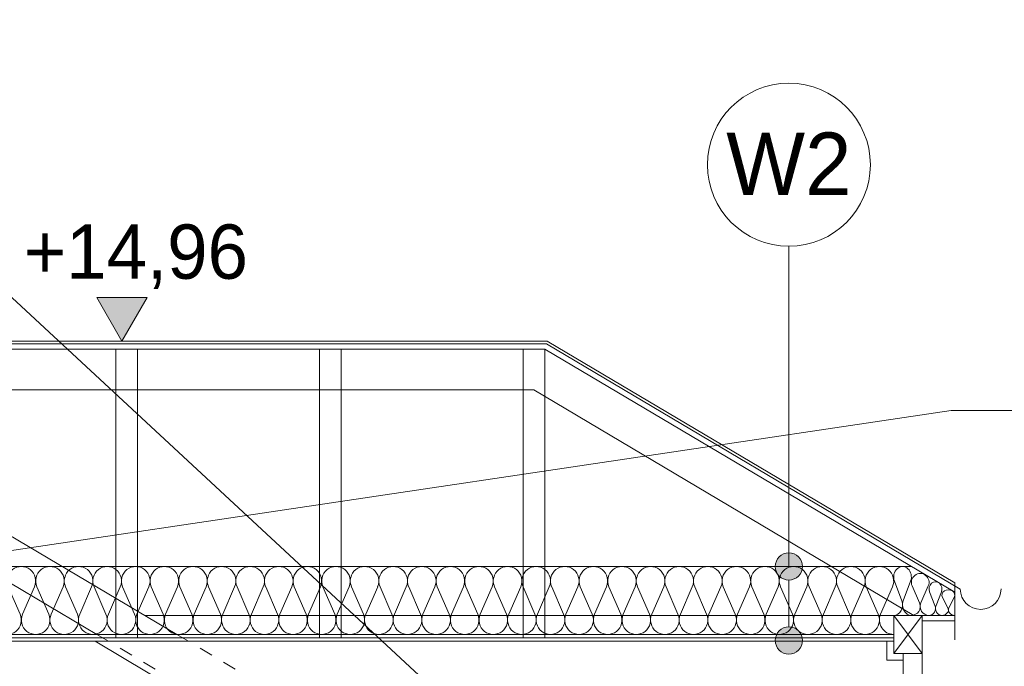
# Model space of a CAD drawing. Extents: x -396299 to -11759, y -15022 to 18278.
# Tile 83 of 204: x -228134 to -224510, y 10311 to 12691. Entities that reach past the tile are written whole.
import ezdxf

# ---------------------------------------------------------------- set-up
doc = ezdxf.new("R2010")
doc.units = 0
doc.header["$MEASUREMENT"] = 0
doc.linetypes.add('Hidden Line', pattern=[100, 50, -50])
for name, color, linetype, lineweight in [('0_Nr_Pióra__21', 7, 'Continuous', 13), ('0_Nr_Pióra__5', 7, 'Continuous', 13), ('Arch opisy_Nr_Pióra__1', 7, 'Continuous', 25), ('Arch opisy_Nr_Pióra__21', 7, 'Continuous', 13), ('Arch wymiary_Nr_Pióra__21', 7, 'Continuous', 13), ('INWENT DACH_Nr_Pióra__5', 7, 'Continuous', 13), ('INWENT ODWODNIENIE_Nr_Pióra__5', 7, 'Continuous', 13), ('INWENT OPISY_Nr_Pióra__21', 7, 'Continuous', 13), ('INWENT. OKNA_Nr_Pióra__21', 7, 'Continuous', 13), ('Inwentaryzacja Konst._Nr_Pióra__5', 7, 'Continuous', 13)]:
    doc.layers.add(name, color=color, linetype=linetype, lineweight=lineweight)
for name, color, linetype in [('arch izolacje', 7, 'Continuous'), ('Arch opisy', 7, 'Continuous'), ('Arch wymiary', 7, 'Continuous')]:
    doc.layers.add(name, color=color, linetype=linetype)
for name, color, linetype, lineweight, true_color in [('arch izolacje_Nr_Pióra__24', 7, 'Continuous', 13, 0x029e21), ('Arch opisy_Nr_Pióra__3', 7, 'Continuous', 20, 0xff6600), ('Arch stropy_Nr_Pióra__24', 7, 'Continuous', 13, 0x029e21)]:
    doc.layers.add(name, color=color, linetype=linetype, lineweight=lineweight, true_color=true_color)
doc.styles.add('GENERATED_STYLE_1', font='txt')
doc.styles.add('GENERATED_STYLE_3', font='txt')
doc.dimstyles.new('GENERATED_STYLE__10', dxfattribs={"dimtxt": 200, "dimasz": 110.144928, "dimexe": 0.18, "dimexo": 40, "dimgap": 0.09, "dimtad": 1, "dimtih": 1, "dimtoh": 1, "dimdec": 0, "dimzin": 0, "dimdsep": 46, "dimtxsty": 'GENERATED_STYLE_1', "dimblk": 'ARROWHEAD_5', "dimblk1": 'ARROWHEAD_5', "dimblk2": 'ARROWHEAD_5', "dimcen": 0.09, "dimclrd": 7, "dimclre": 7, "dimclrt": 7, "dimazin": 0, "dimtfac": 1, "dimtdec": 4, "dimtmove": 0, "dimatfit": 3, "dimfxl": 0, "dimtolj": 1, "dimtzin": 0, "dimarcsym": 0})

# ---------------------------------------------------------------- blocks, each defined once
blk = doc.blocks.new('Izolacja cieplna 14_45', base_point=(-224916.9, 10428.2))
at = {"layer": 'arch izolacje_Nr_Pióra__24', "linetype": 'Continuous'}
for p, q in [((-228132.5, 10502.7), (-228176.3, 10603.7)), ((-228079.9, 10603.7), (-228123.7, 10502.7)), ((-228027.2, 10502.7), (-228071, 10603.7)), ((-227974.6, 10603.7), (-228018.4, 10502.7)), ((-227921.9, 10502.7), (-227965.7, 10603.7)), ((-227869.3, 10603.7), (-227913.1, 10502.7)), ((-227816.7, 10502.7), (-227860.5, 10603.7)), ((-227764, 10603.7), (-227807.8, 10502.7)), ((-227711.4, 10502.7), (-227755.2, 10603.7)), ((-227658.7, 10603.7), (-227702.5, 10502.7)), ((-227606.1, 10502.7), (-227649.9, 10603.7)), ((-227553.4, 10603.7), (-227597.2, 10502.7)), ((-227500.8, 10502.7), (-227544.6, 10603.7)), ((-227448.2, 10603.7), (-227492, 10502.7)), ((-227395.5, 10502.7), (-227439.3, 10603.7)), ((-227342.9, 10603.7), (-227386.7, 10502.7)), ((-227290.2, 10502.7), (-227334, 10603.7)), ((-227237.6, 10603.7), (-227281.4, 10502.7)), ((-227184.9, 10502.7), (-227228.7, 10603.7)), ((-227132.3, 10603.7), (-227176.1, 10502.7)), ((-227079.7, 10502.7), (-227123.5, 10603.7)), ((-227027, 10603.7), (-227070.8, 10502.7)), ((-226974.4, 10502.7), (-227018.2, 10603.7)), ((-226921.7, 10603.7), (-226965.5, 10502.7)), ((-226869.1, 10502.7), (-226912.9, 10603.7)), ((-226816.4, 10603.7), (-226860.2, 10502.7)), ((-226763.8, 10502.7), (-226807.6, 10603.7)), ((-226711.2, 10603.7), (-226755, 10502.7)), ((-226658.5, 10502.7), (-226702.3, 10603.7)), ((-226605.9, 10603.7), (-226649.7, 10502.7)), ((-226553.2, 10502.7), (-226597, 10603.7)), ((-226500.6, 10603.7), (-226544.4, 10502.7)), ((-226447.9, 10502.7), (-226491.7, 10603.7)), ((-226395.3, 10603.7), (-226439.1, 10502.7)), ((-226342.7, 10502.7), (-226386.5, 10603.7)), ((-226290, 10603.7), (-226333.8, 10502.7)), ((-226237.4, 10502.7), (-226281.2, 10603.7)), ((-226184.7, 10603.7), (-226228.5, 10502.7)), ((-226132.1, 10502.7), (-226175.9, 10603.7)), ((-226079.4, 10603.7), (-226123.2, 10502.7)), ((-226026.8, 10502.7), (-226070.6, 10603.7)), ((-225974.2, 10603.7), (-226018, 10502.7)), ((-225921.5, 10502.7), (-225965.3, 10603.7)), ((-225868.9, 10603.7), (-225912.7, 10502.7)), ((-225816.2, 10502.7), (-225860, 10603.7)), ((-225763.6, 10603.7), (-225807.4, 10502.7)), ((-225710.9, 10502.7), (-225754.7, 10603.7)), ((-225658.3, 10603.7), (-225702.1, 10502.7)), ((-225605.7, 10502.7), (-225649.5, 10603.7)), ((-225553, 10603.7), (-225596.8, 10502.7)), ((-225500.4, 10502.7), (-225544.2, 10603.7)), ((-225447.7, 10603.7), (-225491.5, 10502.7)), ((-225395.1, 10502.7), (-225438.9, 10603.7)), ((-225342.4, 10603.7), (-225386.2, 10502.7)), ((-225289.8, 10502.7), (-225333.6, 10603.7)), ((-225237.2, 10603.7), (-225281, 10502.7)), ((-225184.5, 10502.7), (-225228.3, 10603.7)), ((-225131.9, 10603.7), (-225175.7, 10502.7)), ((-225079.2, 10502.7), (-225123, 10603.7)), ((-225026.6, 10603.7), (-225070.4, 10502.7)), ((-224973.9, 10502.7), (-225017.7, 10603.7)), ((-224921.3, 10603.7), (-224965.1, 10502.7))]:
    blk.add_line(p, q, dxfattribs=at)
for centre, start_param, end_param in [((-228128.1, 10625), 1.158003, 5.125183), ((-228022.8, 10625), 1.158003, 5.125183), ((-227917.5, 10625), 1.158003, 5.125183), ((-227812.2, 10625), 1.158003, 5.125183), ((-227706.9, 10625), 1.158003, 5.125183), ((-227601.7, 10625), 1.158003, 5.125183), ((-227496.4, 10625), 1.158003, 5.125183), ((-227391.1, 10625), 1.158003, 5.125183), ((-227285.8, 10625), 1.158003, 5.125183), ((-227180.5, 10625), 1.158003, 5.125183), ((-227075.2, 10625), 1.158003, 5.125183), ((-226969.9, 10625), 1.158003, 5.125183), ((-226864.7, 10625), 1.158003, 5.125183), ((-226759.4, 10625), 1.158003, 5.125183), ((-226654.1, 10625), 1.158003, 5.125183), ((-226548.8, 10625), 1.158003, 5.125183), ((-226443.5, 10625), 1.158003, 5.125183), ((-226338.2, 10625), 1.158003, 5.125183), ((-226232.9, 10625), 1.158003, 5.125183), ((-226127.7, 10625), 1.158003, 5.125183), ((-226022.4, 10625), 1.158003, 5.125183), ((-225917.1, 10625), 1.158003, 5.125183), ((-225811.8, 10625), 1.158003, 5.125183), ((-225706.5, 10625), 1.158003, 5.125183), ((-225601.2, 10625), 1.158003, 5.125183), ((-225495.9, 10625), 1.158003, 5.125183), ((-225390.7, 10625), 1.158003, 5.125183), ((-225285.4, 10625), 1.158003, 5.125183), ((-225180.1, 10625), 1.158003, 5.125183), ((-225074.8, 10625), 1.158003, 5.125183), ((-224969.5, 10625), 1.158003, 5.125183), ((-228180.7, 10481.3), 4.299595, 8.266774), ((-228075.4, 10481.3), 4.299595, 8.266774), ((-227970.2, 10481.3), 4.299595, 8.266774), ((-227864.9, 10481.3), 4.299595, 8.266774), ((-227759.6, 10481.3), 4.299595, 8.266774), ((-227654.3, 10481.3), 4.299595, 8.266774), ((-227549, 10481.3), 4.299595, 8.266774), ((-227443.7, 10481.3), 4.299595, 8.266774), ((-227338.4, 10481.3), 4.299595, 8.266774), ((-227233.2, 10481.3), 4.299595, 8.266774), ((-227127.9, 10481.3), 4.299595, 8.266774), ((-227022.6, 10481.3), 4.299595, 8.266774), ((-226917.3, 10481.3), 4.299595, 8.266774), ((-226812, 10481.3), 4.299595, 8.266774), ((-226706.7, 10481.3), 4.299595, 8.266774), ((-226601.4, 10481.3), 4.299595, 8.266774), ((-226496.2, 10481.3), 4.299595, 8.266774), ((-226390.9, 10481.3), 4.299595, 8.266774), ((-226285.6, 10481.3), 4.299595, 8.266774), ((-226180.3, 10481.3), 4.299595, 8.266774), ((-226075, 10481.3), 4.299595, 8.266774), ((-225969.7, 10481.3), 4.299595, 8.266774), ((-225864.4, 10481.3), 4.299595, 8.266774), ((-225759.2, 10481.3), 4.299595, 8.266774), ((-225653.9, 10481.3), 4.299595, 8.266774), ((-225548.6, 10481.3), 4.299595, 8.266774), ((-225443.3, 10481.3), 4.299595, 8.266774), ((-225338, 10481.3), 4.299595, 8.266774), ((-225232.7, 10481.3), 4.299595, 8.266774), ((-225127.4, 10481.3), 4.299595, 8.266774), ((-225022.2, 10481.3), 4.299595, 8.266774), ((-224916.9, 10481.3), 4.299596, 6.283185)]:
    blk.add_ellipse(centre, major_axis=(0, -53.2), ratio=0.990095, start_param=start_param, end_param=end_param, dxfattribs=at)
blk = doc.blocks.new('Izolacja cieplna 14_105', base_point=(-224851.8, 10498.2))
at = {"layer": 'arch izolacje_Nr_Pióra__24', "linetype": 'Continuous'}
for p, q in [((-224887.1, 10551.8), (-224914.1, 10624.5)), ((-224854.6, 10624.5), (-224881.6, 10551.8))]:
    blk.add_line(p, q, dxfattribs=at)
for centre, start_param, end_param in [((-224884.4, 10639.9), 1.158003, 5.125183), ((-224916.9, 10536.5), 0, 1.983589), ((-224851.8, 10536.5), 4.299596, 6.283185)]:
    blk.add_ellipse(centre, major_axis=(0, -38.3), ratio=0.849378, start_param=start_param, end_param=end_param, dxfattribs=at)
blk = doc.blocks.new('Izolacja cieplna 14_106', base_point=(-224786.8, 10498.2))
at = {"layer": 'arch izolacje_Nr_Pióra__24', "linetype": 'Continuous'}
for p, q in [((-224822.1, 10544.1), (-224849.1, 10606.5)), ((-224789.5, 10606.5), (-224816.6, 10544.1))]:
    blk.add_line(p, q, dxfattribs=at)
for centre, start_param, end_param in [((-224819.3, 10619.6), 1.158003, 5.125183), ((-224851.8, 10531), 0, 1.983589), ((-224786.8, 10531), 4.299596, 6.283185)]:
    blk.add_ellipse(centre, major_axis=(0, -32.8), ratio=0.99129, start_param=start_param, end_param=end_param, dxfattribs=at)
blk = doc.blocks.new('Izolacja cieplna 14_107', base_point=(-224739.3, 10498.2))
at = {"layer": 'arch izolacje_Nr_Pióra__24', "linetype": 'Continuous'}
for p, q in [((-224765.1, 10535.1), (-224784.8, 10585.1)), ((-224741.3, 10585.1), (-224761.1, 10535.1))]:
    blk.add_line(p, q, dxfattribs=at)
for centre, start_param, end_param in [((-224763.1, 10595.7), 1.158003, 5.125183), ((-224786.8, 10524.5), 0, 1.983589), ((-224739.3, 10524.5), 4.299596, 6.283185)]:
    blk.add_ellipse(centre, major_axis=(0, -26.3), ratio=0.90075, start_param=start_param, end_param=end_param, dxfattribs=at)
blk = doc.blocks.new('Izolacja cieplna 14_108', base_point=(-224691.9, 10498.2))
at = {"layer": 'arch izolacje_Nr_Pióra__24', "linetype": 'Continuous'}
for p, q in [((-224717.6, 10526.2), (-224737.4, 10564.3)), ((-224693.9, 10564.3), (-224713.6, 10526.2))]:
    blk.add_line(p, q, dxfattribs=at)
for centre, start_param, end_param in [((-224715.6, 10572.4), 2.728799, 6.695979), ((-224739.3, 10518.2), 1.570796, 3.554385), ((-224691.9, 10518.2), 5.870392, 7.853982)]:
    blk.add_ellipse(centre, major_axis=(-23.7, 0), ratio=0.84451, start_param=start_param, end_param=end_param, dxfattribs=at)
blk = doc.blocks.new('Linia_195', base_point=(-231332.5, 14606.2))
at = {"layer": 'Arch opisy_Nr_Pióra__3', "linetype": 'Continuous'}
blk.add_line((-231332.5, 14606.2), (-224733.5, 8487.2), dxfattribs=at)
blk = doc.blocks.new('Wymiary_21', base_point=(-227757.9, 11508.2))
at = {"layer": 'Arch wymiary_Nr_Pióra__21', "linetype": 'Continuous'}
blk.add_hatch(color=256, dxfattribs=at).paths.add_polyline_path([(-227757.9, 11508.2), (-227850.7, 11668.2), (-227665.1, 11668.2)], flags=0)
for p, q in [((-227757.9, 11508.2), (-227850.7, 11668.2)), ((-227850.7, 11668.2), (-227665.1, 11668.2)), ((-227665.1, 11668.2), (-227757.9, 11508.2)), ((-227757.9, 11508.2), (-227877.9, 11508.2)), ((-227757.9, 11508.2), (-227637.9, 11508.2))]:
    blk.add_line(p, q, dxfattribs=at)
at = {"layer": 'Arch wymiary_Nr_Pióra__21', "insert": (-228119.3, 11700.2), "char_height": 200, "attachment_point": 7, "style": 'GENERATED_STYLE_1'}
blk.add_mtext('{+14,96}', dxfattribs=at)
blk = doc.blocks.new('*D930')
at = {"layer": '0_Nr_Pióra__5', "linetype": 'Continuous'}
for points in [[(-226445, 9594.8), (-226474.5, 9482.7), (-226526.6, 9512.5)], [(-226925.4, 7843.2), (-226953.6, 7955.6), (-226893.6, 7954.6)]]:
    blk.add_hatch(color=256, dxfattribs=at).paths.add_polyline_path(points, flags=0)
for p, q in [((-226445, 9594.8), (-226526.6, 9512.5)), ((-226445, 9594.8), (-226474.5, 9482.7)), ((-226474.5, 9482.7), (-226526.6, 9512.5)), ((-226925.4, 7843.2), (-226953.6, 7955.6)), ((-226953.6, 7955.6), (-226893.6, 7954.6)), ((-226925.4, 7843.2), (-226893.6, 7954.6))]:
    blk.add_line(p, q, dxfattribs=at)
blk.add_arc((-223491.8, 7843.2), 3433.6, 151.1946, 178.1316, dxfattribs=at)
at = {"layer": '0_Nr_Pióra__21', "insert": (-227685, 8704.2), "char_height": 200, "attachment_point": 7, "style": 'GENERATED_STYLE_1'}
blk.add_mtext('{30,67°}', dxfattribs=at)
blk = doc.blocks.new('ARROWHEAD_5')
at = {"color": 0, "linetype": 'Continuous', "lineweight": 0}
blk.add_line((0, 0), (-1, 0), dxfattribs=at)
blk.add_solid([(-1, 0.2679), (0, 0), (-1, -0.2679), (-1, 0.2679)], dxfattribs=at)
blk = doc.blocks.new('Linia_206', base_point=(-225302.8, 10405.7))
at = {"layer": 'Arch opisy_Nr_Pióra__21', "linetype": 'Continuous'}
for points in [[(-225252.8, 10678.2), (-225256.6, 10697.3), (-225267.5, 10713.5), (-225283.7, 10724.4), (-225302.8, 10728.2), (-225322, 10724.4), (-225338.2, 10713.5), (-225349, 10697.3), (-225352.8, 10678.2), (-225349, 10659), (-225338.2, 10642.8), (-225322, 10632), (-225302.8, 10628.2), (-225283.7, 10632), (-225267.5, 10642.8), (-225256.6, 10659)], [(-225252.8, 10405.7), (-225256.6, 10424.8), (-225267.5, 10441), (-225283.7, 10451.9), (-225302.8, 10455.7), (-225322, 10451.9), (-225338.2, 10441), (-225349, 10424.8), (-225352.8, 10405.7), (-225349, 10386.5), (-225338.2, 10370.3), (-225322, 10359.5), (-225302.8, 10355.7), (-225283.7, 10359.5), (-225267.5, 10370.3), (-225256.6, 10386.5)]]:
    blk.add_hatch(color=256, dxfattribs=at).paths.add_polyline_path(points, flags=0)
blk.add_line((-225302.8, 10455.7), (-225302.8, 10628.2), dxfattribs=at)
for centre in [(-225302.8, 10678.2), (-225302.8, 10405.7)]:
    blk.add_circle(centre, 50, dxfattribs=at)
blk = doc.blocks.new('Linia_207', base_point=(-225302.8, 10678.2))
at = {"layer": 'Arch opisy_Nr_Pióra__21', "linetype": 'Continuous'}
blk.add_line((-225302.8, 10678.2), (-225302.8, 11857.2), dxfattribs=at)
blk.add_circle((-225302.8, 12157.2), 300, dxfattribs=at)

msp = doc.modelspace()

# ---------------------------------------------------------------- linework, layer by layer
at = {"layer": 'Arch stropy_Nr_Pióra__24', "linetype": 'Continuous'}
msp.add_line((-228450.6, 10678.2), (-224851.8, 10678.2), dxfattribs=at)
at = {"layer": 'INWENT DACH_Nr_Pióra__5', "linetype": 'Continuous'}
for p, q in [((-229320.8, 11498.2), (-226195.1, 11498.2)), ((-229318, 11508.2), (-226192.4, 11508.2)), ((-226195.1, 11498.2), (-224671.9, 10594.7)), ((-226192.4, 11508.2), (-224691.9, 10618.2)), ((-224691.9, 10618.2), (-224691.9, 10408.2)), ((-228786.9, 10403.2), (-224916.9, 10403.2)), ((-228774.4, 10415.7), (-224916.9, 10415.7)), ((-228761.9, 10428.2), (-224916.9, 10428.2)), ((-227856.9, 10403.2), (-225901.9, 9243.6)), ((-224941.9, 10333.2), (-224941.9, 10403.2)), ((-224881.9, 10333.2), (-224941.9, 10333.2))]:
    msp.add_line(p, q, dxfattribs=at)
at = {"layer": 'INWENT ODWODNIENIE_Nr_Pióra__5', "linetype": 'Continuous'}
msp.add_arc((-224596.9, 10595.3), 75, 180.4578, 0, dxfattribs=at)
at = {"layer": 'INWENT OPISY_Nr_Pióra__21', "linetype": 'Continuous'}
for p, q in [((-224705.3, 11252.6), (-228697.9, 10657.5)), ((-222833, 11252.6), (-224705.3, 11252.6))]:
    msp.add_line(p, q, dxfattribs=at)
at = {"layer": 'INWENT. OKNA_Nr_Pióra__21', "linetype": 'Continuous'}
for p, q in [((-224881.9, 8813.2), (-224881.9, 10358.2)), ((-224811.9, 10358.2), (-224811.9, 8813.2))]:
    msp.add_line(p, q, dxfattribs=at)
at = {"layer": 'Inwentaryzacja Konst._Nr_Pióra__5', "linetype": 'Continuous'}
for p, q in [((-230316.9, 12065.8), (-227556, 10428.2)), ((-230316.9, 11891.4), (-227850, 10428.2)), ((-226200.6, 11478.2), (-229620.3, 11478.2)), ((-227780.6, 11478.2), (-227780.6, 10415.7)), ((-227700.6, 11478.2), (-227700.6, 10415.7)), ((-227030.6, 11478.2), (-227030.6, 10415.7)), ((-226950.6, 11478.2), (-226950.6, 10415.7)), ((-226280.6, 11478.2), (-226280.6, 10415.7)), ((-226200.6, 11478.2), (-224691.9, 10583.3)), ((-226200.6, 11478.2), (-226200.6, 10415.7)), ((-226241.7, 11328.2), (-229367.4, 11328.2)), ((-226241.7, 11328.2), (-224842.4, 10498.2)), ((-224811.9, 10498.2), (-227674, 10498.2)), ((-224916.9, 10358.2), (-224916.9, 10498.2)), ((-224916.9, 10498.2), (-224811.9, 10498.2)), ((-224916.9, 10498.2), (-224811.9, 10358.2)), ((-224811.9, 10498.2), (-224916.9, 10358.2)), ((-224811.9, 10498.2), (-224811.9, 10358.2)), ((-224811.9, 10498.2), (-224691.9, 10498.2)), ((-224811.9, 10478.2), (-224691.9, 10478.2)), ((-224811.9, 10358.2), (-224916.9, 10358.2))]:
    msp.add_line(p, q, dxfattribs=at)
at = {"layer": 'Inwentaryzacja Konst._Nr_Pióra__5', "linetype": 'Hidden Line'}
for p, q in [((-227850, 10428.2), (-224961.9, 8715.1)), ((-227556, 10428.2), (-224811.9, 8800.5))]:
    msp.add_line(p, q, dxfattribs=at)

# ---------------------------------------------------------------- block references
at = {"layer": 'arch izolacje', "color": 104, "linetype": 'Continuous', "lineweight": 20, "true_color": 0x029e21}
for name, p in [('Izolacja cieplna 14_45', (-224916.9, 10428.2)), ('Izolacja cieplna 14_105', (-224851.8, 10498.2)), ('Izolacja cieplna 14_106', (-224786.8, 10498.2)), ('Izolacja cieplna 14_107', (-224739.3, 10498.2)), ('Izolacja cieplna 14_108', (-224691.9, 10498.2))]:
    msp.add_blockref(name, p, dxfattribs=at)
at = {"layer": 'Arch opisy', "color": 30, "linetype": 'Continuous', "lineweight": 20, "true_color": 0xff6600}
msp.add_blockref('Linia_195', (-231332.5, 14606.2), dxfattribs=at)
at = {"layer": 'Arch opisy', "linetype": 'Continuous'}
for name, p in [('Linia_207', (-225302.8, 10678.2)), ('Linia_206', (-225302.8, 10405.7))]:
    msp.add_blockref(name, p, dxfattribs=at)
at = {"layer": 'Arch wymiary', "linetype": 'Continuous'}
msp.add_blockref('Wymiary_21', (-227757.9, 11508.2), dxfattribs=at)

# ---------------------------------------------------------------- texts
at = {"layer": 'Arch opisy_Nr_Pióra__1', "linetype": 'Continuous', "insert": (-225302.8, 12275.7), "char_height": 230, "attachment_point": 2, "style": 'GENERATED_STYLE_3'}
msp.add_mtext('{W2}', dxfattribs=at)

# ---------------------------------------------------------------- dimensions: what is measured, and where the dimension line sits
at = {"linetype": 'Continuous'}
dim = msp.add_angular_dim_3p(base=(-226803.1, 8751.3), center=(-223491.8, 7843.2), p1=(-227850, 10428.2), p2=(-230101.9, 7843.2), dimstyle='GENERATED_STYLE__10', dxfattribs=at)
dim.commit()
dim.dimension.update_dxf_attribs({"geometry": '*D930', "text_midpoint": (-227288.1, 8804.2), "dimtype": 165})

doc.saveas('drawing.dxf')
